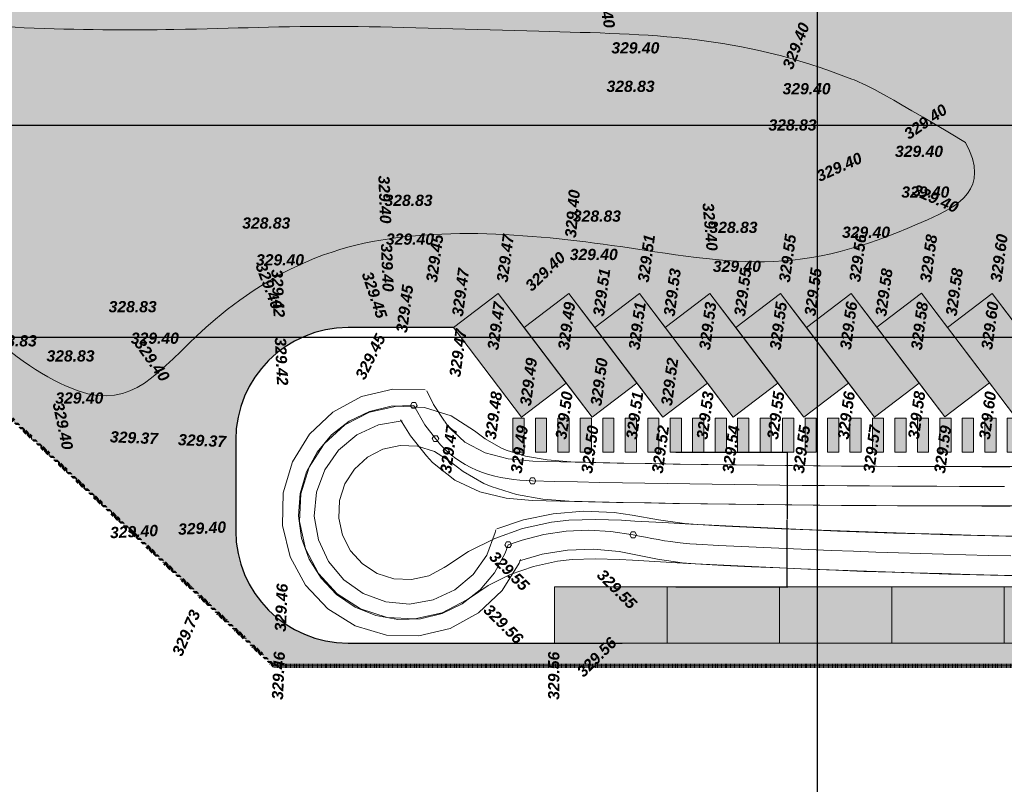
# Model space of a CAD drawing. Header units: centimetres. Extents: x -11246 to 29725, y -11714 to 13666.
# Tile 23 of 79: x 8551 to 8989, y 2223 to 2563. Entities that reach past the tile are written whole.
import ezdxf
from ezdxf.enums import TextEntityAlignment as Align

# ---------------------------------------------------------------- set-up
doc = ezdxf.new("R2010")
doc.units = ezdxf.units.CM
doc.linetypes.add('Centre 2', pattern=[0.03175, 0.00635, -0.004763, 0.015875, -0.004763])
for name, color, linetype, lineweight in [('0- Cloture', 7, 'Continuous', 5), ('0- Emprise', 7, 'Continuous', 5), ('_BG2i Parking_Marquage au sol', 7, 'Continuous', 5), ('COV_EPURES', 7, 'Continuous', 5), ('Surface Projet - Textes - Altitudes', 175, 'Continuous', 0)]:
    doc.layers.add(name, color=color, linetype=linetype, lineweight=lineweight)
doc.layers.add('0- Coupes', color=7, linetype='Continuous')
doc.layers.add('0- nouvelle giration', color=7, linetype='Continuous')
for name, color, linetype, lineweight, true_color in [('0- Parking', 9, 'Continuous', 5, 0x808080), ('VERDI_CLOTURE LIMITE DE PROPRIETE', 1, 'Continuous', 5, 0xff0000), ('VERDI_Place permeable', 7, 'Continuous', 5, 0x7fffbf)]:
    doc.layers.add(name, color=color, linetype=linetype, lineweight=lineweight, true_color=true_color)
doc.styles.add('Altitude Surfaces projet', font='arialbi.ttf', dxfattribs={"height": 0.5})
doc.styles.get("Standard").update_dxf_attribs({"font": 'arial.ttf'})
doc.dimstyles.get("Standard").update_dxf_attribs({"dimtxt": 0.18, "dimasz": 0.18, "dimexe": 0.18, "dimexo": 0.0625, "dimgap": 0.09, "dimtad": 0, "dimtih": 1, "dimtoh": 1, "dimdec": 4, "dimzin": 0, "dimdsep": 46, "dimtxsty": 'Standard', "dimcen": 0.09, "dimadec": 0, "dimazin": 0, "dimtfac": 1, "dimtdec": 4, "dimtofl": 0, "dimtmove": 0, "dimatfit": 3, "dimfxl": 1, "dimtolj": 1, "dimtzin": 0, "dimarcsym": 0})

# ---------------------------------------------------------------- blocks, each defined once
blk = doc.blocks.new('APS_VERDI_PLAN MASSE_V2_REVIT_dwg__U59-14888935-RDC Bâtiment 500')
at = {"layer": '_BG2i Parking_Marquage au sol'}
blk.add_hatch(color=256, dxfattribs=at).paths.add_polyline_path([(-0.75, -0.25), (0.75, -0.25), (0.75, 0.25), (-0.75, 0.25)])
at = {"layer": '_BG2i Parking_Marquage au sol', "flags": 128}
blk.add_lwpolyline([(-0.75, -0.25), (0.75, -0.25), (0.75, 0.25), (-0.75, 0.25)], close=True, dxfattribs=at)
blk = doc.blocks.new('APS_VERDI_PLAN MASSE_V2_REVIT_dwg__U60-14888936-RDC Bâtiment 500')
at = {"rotation": 359.9999999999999}
for p in [(0, 32), (0, 31), (0, 30), (0, 29), (0, 28), (0, 27), (0, 26), (0, 25), (0, 24), (0, 23), (0, 22), (0, 21), (0, 20), (0, 19), (0, 18), (0, 17), (0, 16), (0, 15), (0, 14), (0, 13), (0, 12), (0, 11), (0, 10), (0, 9), (0, 8), (0, 7), (0, 6), (0, 5), (0, 4), (0, 3), (0, 2), (0, 1), (0, 0)]:
    blk.add_blockref('APS_VERDI_PLAN MASSE_V2_REVIT_dwg__U59-14888935-RDC Bâtiment 500', p, dxfattribs=at)
blk = doc.blocks.new('*D456')
at = {"layer": '0- nouvelle giration', "color": 0, "lineweight": -2, "transparency": 16777216}
for p, q in [((8843.02, 2371), (8892.76, 2371)), ((8892.58, 2370.82), (8892.58, 2341.18)), ((8892.58, 2311.18), (8892.58, 2340.82)), ((8843.02, 2311), (8892.76, 2311))]:
    blk.add_line(p, q, dxfattribs=at)
at = {"layer": '0- nouvelle giration', "color": 0, "transparency": 16777216}
for points in [[(8892.55, 2370.82), (8892.61, 2370.82), (8892.58, 2371)], [(8892.55, 2311.18), (8892.61, 2311.18), (8892.58, 2311)]]:
    blk.add_solid(points, dxfattribs=at)
at = {"layer": 'Defpoints', "color": 0, "transparency": 16777216}
for p in [(8842.95, 2371), (8842.95, 2311), (8892.58, 2311)]:
    blk.add_point(p, dxfattribs=at)
at = {"layer": '0- nouvelle giration', "color": 0, "transparency": 16777216, "insert": (8892.58, 2341), "char_height": 0.18, "attachment_point": 5}
blk.add_mtext('\\A1;60.0000', dxfattribs=at)
blk = doc.blocks.new('A$Cd462aaf2')
at = {"layer": 'Surface Projet - Textes - Altitudes', "color": 94, "style": 'Altitude Surfaces projet'}
for s, rotation, p in [('329.40', 280.9916, (-96.533, -14.838, -329.963)), ('329.40', 68.7378, (-88.23, -18.731, -329.963)), ('329.40', 34.869, (-82.954, -21.718, -329.963)), ('329.40', 336.4596, (-82.609, -24.101, -329.963)), ('329.45', 82.2062, (-104.064, -28.245, -329.963)), ('329.47', 82.2348, (-100.924, -28.245, -329.963)), ('329.51', 82.2348, (-94.645, -28.243, -329.963)), ('329.55', 82.2348, (-88.365, -28.242, -329.963)), ('329.56', 82.2348, (-85.235, -28.23, -329.963)), ('329.58', 82.3071, (-82.084, -28.245, -329.963)), ('329.60', 82.2528, (-78.949, -28.23, -329.963)), ('329.40', 272.1443, (-106.065, -26.532, -329.963)), ('329.40', 43.6294, (-99.77, -28.504, -329.963)), ('329.40', 290.5454, (-111.668, -27.419, -329.963)), ('329.42', 272.8696, (-110.94, -27.671, -329.963)), ('329.45', 288.5888, (-106.936, -27.801, -329.963)), ('329.47', 82.2348, (-102.914, -29.758, -329.963)), ('329.51', 82.2348, (-96.636, -29.755, -329.963)), ('329.53', 82.2348, (-93.494, -29.757, -329.963)), ('329.55', 82.2348, (-90.356, -29.755, -329.963)), ('329.55', 82.2348, (-87.225, -29.742, -329.963)), ('329.58', 82.2348, (-84.074, -29.758, -329.963)), ('329.58', 82.3071, (-80.94, -29.742, -329.963)), ('329.40', 305.195, (-117.108, -30.834, -329.963)), ('329.40', 281.8632, (-120.68, -33.597, -329.963)), ('329.37', 357.5871, (-118.368, -35.118, -329.963)), ('329.40', 2.8696, (-118.367, -39.391, -329.963)), ('329.73', 66.8656, (-115.397, -44.826, -329.963)), ('329.46', 87.5871, (-110.92, -46.819, -329.963)), ('329.56', 90, (-98.621, -46.822, -329.963))]:
    blk.add_text(s, height=0.5, rotation=rotation, dxfattribs=at).set_placement(p, align=Align.MIDDLE_LEFT)
at = {"layer": 'Surface Projet - Textes - Altitudes', "color": 160, "style": 'Altitude Surfaces projet'}
for s, p in [('329.40', (-96.057, -17.575, -329.963)), ('328.83', (-96.27, -19.284, -329.963)), ('329.40', (-88.438, -19.393, -329.963)), ('328.83', (-89.065, -21.004, -329.963)), ('329.40', (-83.435, -22.178, -329.963)), ('329.40', (-83.153, -23.989, -329.963)), ('328.83', (-106.151, -24.358, -329.963)), ('328.83', (-112.483, -25.368, -329.963)), ('328.83', (-97.768, -25.058, -329.963)), ('328.83', (-91.691, -25.56, -329.963)), ('329.40', (-85.792, -25.775, -329.963)), ('329.40', (-106.087, -26.082, -329.963)), ('329.40', (-111.87, -27.004, -329.963)), ('329.40', (-97.91, -26.764, -329.963)), ('329.40', (-91.538, -27.291, -329.963)), ('328.83', (-118.428, -29.087, -329.963)), ('328.83', (-123.763, -30.605, -329.963)), ('329.40', (-117.439, -30.489, -329.963)), ('328.83', (-121.193, -31.276, -329.963)), ('329.40', (-120.8, -33.148, -329.963))]:
    blk.add_text(s, height=0.5, dxfattribs=at).set_placement(p, align=Align.TOP_LEFT)
for rotation, p in [(24.4308, (-86.892, -23.564, -329.963)), (272.1443, (-106.178, -23.501, -329.963)), (85.2523, (-97.879, -26.266, -329.963)), (275.028, (-91.754, -24.719, -329.963))]:
    blk.add_text('329.40', height=0.5, rotation=rotation, dxfattribs=at).set_placement(p, align=Align.MIDDLE_LEFT)
at = {"layer": 'Surface Projet - Textes - Altitudes', "color": 250, "style": 'Altitude Surfaces projet'}
for s, rotation, p in [('329.45', 82.2062, (-105.402, -30.489, -329.963)), ('329.47', 82.2348, (-101.334, -31.25, -329.963)), ('329.49', 82.2348, (-98.194, -31.25, -329.963)), ('329.51', 82.2348, (-95.055, -31.248, -329.963)), ('329.53', 82.2348, (-91.914, -31.25, -329.963)), ('329.55', 82.2348, (-88.775, -31.248, -329.963)), ('329.56', 82.2348, (-85.645, -31.235, -329.963)), ('329.58', 82.3071, (-82.49, -31.251, -329.963)), ('329.60', 82.2348, (-79.359, -31.235, -329.963)), ('329.47', 82.2243, (-103.029, -32.452, -329.963)), ('329.49', 82.2167, (-99.889, -33.738, -329.963)), ('329.50', 82.2348, (-96.749, -33.738, -329.963)), ('329.52', 82.2348, (-93.61, -33.736, -329.963)), ('329.55', 315, (-96.563, -41.142, -329.963)), ('329.56', 45, (-97.468, -45.674, -329.963))]:
    blk.add_text(s, height=0.5, rotation=rotation, dxfattribs=at).set_placement(p, align=Align.MIDDLE_LEFT)
at = {"layer": 'Surface Projet - Textes - Altitudes', "color": 251, "style": 'Altitude Surfaces projet'}
for s, rotation, p in [('329.45', 63.6174, (-107.257, -32.518, -329.963)), ('329.42', 272.8696, (-110.788, -30.7, -329.963)), ('329.48', 82.2062, (-101.448, -35.231, -329.963)), ('329.50', 82.2348, (-98.308, -35.231, -329.963)), ('329.51', 82.2348, (-95.168, -35.231, -329.963)), ('329.53', 82.2348, (-92.03, -35.229, -329.963)), ('329.55', 82.2425, (-88.888, -35.231, -329.963)), ('329.56', 82.2532, (-85.749, -35.229, -329.963)), ('329.58', 82.2348, (-82.619, -35.217, -329.963)), ('329.60', 82.2783, (-79.464, -35.232, -329.963)), ('329.37', 357.5871, (-115.338, -35.246, -329.963)), ('329.47', 82.2243, (-103.439, -36.744, -329.963)), ('329.49', 82.2167, (-100.299, -36.744, -329.963)), ('329.50', 82.2348, (-97.159, -36.744, -329.963)), ('329.52', 82.2348, (-94.02, -36.742, -329.963)), ('329.54', 82.2243, (-90.879, -36.743, -329.963)), ('329.55', 82.253, (-87.738, -36.741, -329.963)), ('329.57', 82.2532, (-84.608, -36.729, -329.963)), ('329.59', 82.2243, (-81.459, -36.744, -329.963)), ('329.40', 2.8696, (-115.338, -39.239, -329.963)), ('329.55', 315, (-101.354, -40.334, -329.963)), ('329.46', 87.5871, (-110.792, -43.789, -329.963)), ('329.56', 315, (-101.613, -42.696, -329.963))]:
    blk.add_text(s, height=0.5, rotation=rotation, dxfattribs=at).set_placement(p, align=Align.MIDDLE_LEFT)

msp = doc.modelspace()

# ---------------------------------------------------------------- hatches: boundary and pattern name
at = {"layer": '0- nouvelle giration', "true_color": 0xafd9aa}
h = msp.add_hatch(dxfattribs=at)
h.set_pattern_fill('ANSI37', color=9, scale=0.1)
h.set_pattern_definition([(45, (7774.85803, 2729.026), (-0.224506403, 0.224506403), []), (135, (7774.85803, 2729.026), (-0.224506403, -0.224506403), [])])
edge = h.paths.add_edge_path(flags=17)
edge.add_line((9243.54198, 2448.57506), (9243.40936, 2448.57506))
edge.add_line((9243.40936, 2448.57506), (9243.40936, 2452.2833))
edge.add_line((9243.40936, 2452.2833), (9213.88491, 2450.3196))
edge.add_line((9213.88491, 2450.3196), (9188.19938, 2448.57785))
edge.add_line((9188.19938, 2448.57785), (9189.17129, 2392.50755))
edge.add_line((9189.17129, 2392.50755), (9220.30806, 2392.50755))
edge.add_arc((9166.29993, 2447.73581), 77.24662, 314.360055, 360.6225103)
h.paths.add_polyline_path([(9193.58079, 2588.36128), (9151.37886, 2588.36128), (9151.37886, 2560.2884), (9193.58079, 2560.2884)], flags=17)
h.paths.add_polyline_path([(9211.56537, 2588.3353), (9298.47012, 2588.36142), (9298.47012, 2452.2884), (9279.95936, 2452.2884), (9279.95936, 2560.2884), (9211.56537, 2560.2884)], flags=17)
edge = h.paths.add_edge_path(flags=16)
edge.add_spline(control_points=[(8483.63265, 2491.6729), (8473.23546, 2509.79001), (8456.33208, 2536.75915), (8501.19299, 2563.08115), (8555.30671, 2558.80292), (8633.99958, 2558.51278), (8681.88639, 2561.54357), (8812.04957, 2556.79972), (8874.00138, 2556.75905), (8932.40475, 2532.3933), (8971.81768, 2508.73597), (8983.22669, 2487.83026), (8942.80299, 2467.39343), (8888.85969, 2450.1063), (8803.02282, 2466.39778), (8701.19564, 2474.157), (8620.77239, 2421.26211), (8598.90441, 2381.18833), (8525.9665, 2426.86303), (8500.19393, 2466.88495), (8483.63265, 2491.6729)], knot_values=[0, 0, 0, 0, 5.205560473, 7.910229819, 14.488220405, 21.740027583, 32.113314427, 40.526554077, 55.688985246, 57.317719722, 57.317719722, 57.317719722, 61.137916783, 67.881664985, 74.416986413, 84.722557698, 90.464298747, 100.393023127, 105.711588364, 114.635439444, 114.635439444, 114.635439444, 114.635439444], degree=3, periodic=0)
edge = h.paths.add_edge_path()
edge.add_line((9095.44936, 2560.2884), (9095.44936, 2588.36128))
edge.add_line((9095.44936, 2588.36128), (8363.63307, 2588.36128))
edge.add_line((8363.63307, 2588.36128), (8347.47536, 2588.36147))
edge.add_line((8347.47536, 2588.36147), (8347.47536, 2708.35904))
edge.add_line((8347.47536, 2708.35904), (9687.30169, 2708.35904))
edge.add_line((9687.30169, 2708.35904), (9687.30169, 2588.36147))
edge.add_line((9687.30169, 2588.36147), (9672.30169, 2588.36147))
edge.add_line((9672.30169, 2588.36147), (9658.58917, 2570.44484))
edge.add_line((9658.58917, 2570.44484), (9644.32377, 2552.98621))
edge.add_line((9644.32377, 2552.98621), (9655.60365, 2518.86519))
edge.add_line((9655.60365, 2518.86519), (9643.34668, 2506.62259))
edge.add_line((9643.34668, 2506.62259), (9643.49249, 2506.47575))
edge.add_line((9643.49249, 2506.47575), (9634.97242, 2498.0254))
edge.add_line((9634.97242, 2498.0254), (9630.38849, 2493.67959))
edge.add_line((9630.38849, 2493.67959), (9513.69088, 2377.11876))
edge.add_line((9513.69088, 2377.11876), (9478.72437, 2387.94953))
edge.add_line((9478.72437, 2387.94953), (9431.82234, 2350.27208))
edge.add_line((9431.82234, 2350.27208), (9458.61503, 2308.05654))
edge.add_line((9458.61503, 2308.05654), (9374.18395, 2254.47116))
edge.add_line((9374.18395, 2254.47116), (9347.39126, 2296.68669))
edge.add_arc((9428.4727, 2284.53475), 81.98701, 171.4763356, 199.4457141)
edge.add_line((9351.16245, 2257.24017), (9367.34464, 2226.77096))
edge.add_line((9367.34464, 2226.77096), (9368.11515, 2224.69579))
edge.add_line((9368.11515, 2224.69579), (9365.54978, 2216.76202))
edge.add_line((9365.54978, 2216.76202), (9377.5866, 2224.95335))
edge.add_line((9377.5866, 2224.95335), (9416.24641, 2253.29068))
edge.add_line((9416.24641, 2253.29068), (9472.80555, 2295.48829))
edge.add_line((9472.80555, 2295.48829), (9652.54838, 2490.2125))
edge.add_line((9652.54838, 2490.2125), (9772.29725, 2724.02599))
edge.add_line((9772.29725, 2724.02599), (9769.85803, 2724.02599))
edge.add_line((9769.85803, 2724.02599), (9769.85803, 2729.33575))
edge.add_line((9769.85803, 2729.33575), (8917.5, 2782.14161))
edge.add_line((8917.5, 2782.14161), (8846.58169, 2778.61069))
edge.add_line((8846.58169, 2778.61069), (8847.14345, 2777.72842))
edge.add_line((8847.14345, 2777.72842), (8826.38878, 2763.8532))
edge.add_line((8826.38878, 2763.8532), (8816.32012, 2774.42753))
edge.add_line((8816.32012, 2774.42753), (8817.76825, 2775.80644))
edge.add_line((8817.76825, 2775.80644), (8826.057, 2767.07514))
edge.add_line((8826.057, 2767.07514), (8826.67645, 2766.45085))
edge.add_line((8826.67645, 2766.45085), (8844.40644, 2778.30396))
edge.add_line((8844.40644, 2778.30396), (8844.28397, 2778.49629))
edge.add_line((8844.28397, 2778.49629), (8555.30881, 2764.10863))
edge.add_line((8555.30881, 2764.10863), (8297.07026, 2716.71972))
edge.add_line((8297.07026, 2716.71972), (8324.77286, 2641.2666))
edge.add_line((8324.77286, 2641.2666), (8337.47536, 2606.41193))
edge.add_line((8337.47536, 2606.41193), (8350.4065, 2571.35489))
edge.add_line((8350.4065, 2571.35489), (8664.08488, 2275.90748))
edge.add_line((8664.08488, 2275.90748), (9049.04773, 2275.99777))
edge.add_line((9049.04773, 2275.99777), (9270.19189, 2151.86878))
edge.add_line((9270.19189, 2151.86878), (9236.40839, 2180.53897))
edge.add_line((9236.40839, 2180.53897), (9193.74813, 2216.7424))
edge.add_line((9193.74813, 2216.7424), (9118.3404, 2282.04746))
edge.add_line((9118.3404, 2282.04746), (9095.69374, 2300.97689))
edge.add_arc((9063.44192, 2254.08914), 56.90906, 55.4777967, 90.2213606)
edge.add_line((9063.22205, 2310.99777), (9039.04773, 2285.99777))
edge.add_line((9039.04773, 2285.99777), (8989.04773, 2285.99777))
edge.add_line((8989.04773, 2285.99777), (8939.04773, 2285.99777))
edge.add_line((8939.04773, 2285.99777), (8889.04773, 2285.99777))
edge.add_line((8889.04773, 2285.99777), (8839.04773, 2285.99777))
edge.add_line((8839.04773, 2285.99777), (8789.04773, 2285.99777))
edge.add_line((8789.04773, 2285.99777), (8697.13197, 2285.99777))
edge.add_arc((8697.13197, 2335.99777), 50, 180, 270, ccw=False)
edge.add_line((8647.13197, 2335.99777), (8647.13197, 2376.37031))
edge.add_arc((8697.13197, 2376.37031), 50, 90, 180, ccw=False)
edge.add_line((8697.13197, 2426.37031), (8744.0519, 2426.37031))
edge.add_line((8744.0519, 2426.37031), (8763.95596, 2441.49739))
edge.add_line((8763.95596, 2441.49739), (8763.97109, 2441.47748))
edge.add_line((8763.97109, 2441.47748), (8775.46957, 2426.34791))
edge.add_line((8775.46957, 2426.34791), (8795.37362, 2441.47499))
edge.add_line((8795.37362, 2441.47499), (8806.86862, 2426.35))
edge.add_line((8806.86862, 2426.35), (8826.77267, 2441.47708))
edge.add_line((8826.77267, 2441.47708), (8838.25519, 2426.36851))
edge.add_line((8838.25519, 2426.36851), (8858.15924, 2441.49559))
edge.add_line((8858.15924, 2441.49559), (8869.66683, 2426.35403))
edge.add_line((8869.66683, 2426.35403), (8889.57088, 2441.48111))
edge.add_line((8889.57088, 2441.48111), (8901.05294, 2426.37314))
edge.add_line((8901.05294, 2426.37314), (8920.95699, 2441.50023))
edge.add_line((8920.95699, 2441.50023), (8932.35734, 2426.49977))
edge.add_line((8932.35734, 2426.49977), (8952.26139, 2441.62685))
edge.add_line((8952.26139, 2441.62685), (8963.87508, 2426.34568))
edge.add_line((8963.87508, 2426.34568), (8983.77913, 2441.47277))
edge.add_line((8983.77913, 2441.47277), (8995.21833, 2426.49977))
edge.add_line((8995.21833, 2426.49977), (9015.12239, 2441.62685))
edge.add_line((9015.12239, 2441.62685), (9026.73438, 2426.34791))
edge.add_line((9026.73438, 2426.34791), (9053.01733, 2446.32295))
edge.add_line((9053.01733, 2446.32295), (9083.27704, 2406.50755))
edge.add_line((9083.27704, 2406.50755), (9093.91704, 2392.50755))
edge.add_line((9093.91704, 2392.50755), (9145.20732, 2392.50755))
edge.add_line((9145.20732, 2392.50755), (9145.20732, 2445.66252))
edge.add_line((9145.20732, 2445.66252), (9095.44936, 2442.2884))
edge.add_line((9095.44936, 2442.2884), (9095.44936, 2560.2884))
at = {"layer": '0- nouvelle giration', "true_color": 0xadddf7}
h = msp.add_hatch(color=141, dxfattribs=at)
h.dxf.hatch_style = 1
edge = h.paths.add_edge_path()
edge.add_spline(control_points=[(8483.63265, 2491.6729), (8473.23546, 2509.79001), (8456.33208, 2536.75915), (8501.19299, 2563.08115), (8555.30671, 2558.80292), (8633.99958, 2558.51278), (8681.88639, 2561.54357), (8812.04957, 2556.79972), (8874.00138, 2556.75905), (8932.40475, 2532.3933), (8971.81768, 2508.73597), (8983.22669, 2487.83026), (8942.80299, 2467.39343), (8888.85969, 2450.1063), (8803.02282, 2466.39778), (8701.19564, 2474.157), (8620.77239, 2421.26211), (8598.90441, 2381.18833), (8525.9665, 2426.86303), (8500.19393, 2466.88495), (8483.63265, 2491.6729)], knot_values=[0, 0, 0, 0, 5.205560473, 7.910229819, 14.488220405, 21.740027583, 32.113314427, 40.526554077, 55.688985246, 57.317719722, 57.317719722, 57.317719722, 61.137916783, 67.881664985, 74.416986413, 84.722557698, 90.464298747, 100.393023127, 105.711588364, 114.635439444, 114.635439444, 114.635439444, 114.635439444], degree=3, periodic=0)
at = {"layer": 'VERDI_Place permeable', "true_color": 0x808080}
h = msp.add_hatch(color=8, dxfattribs=at)
h.dxf.hatch_style = 1
h.paths.add_polyline_path([(8889.04773, 2285.99777), (9038.39962, 2285.99777), (9063.22205, 2310.99777), (8789.04773, 2310.99777), (8789.04773, 2285.99777), (8852.28024, 2285.99777)])
h.paths.add_polyline_path([(9347.39126, 2296.68669), (9368.49903, 2310.08304), (9395.29172, 2267.8675), (9374.18395, 2254.47116)])
h.paths.add_polyline_path([(9368.49903, 2310.08304), (9389.6068, 2323.47938), (9416.39949, 2281.26385), (9395.29172, 2267.8675)])
h.paths.add_polyline_path([(9410.71457, 2336.87573), (9431.82234, 2350.27208), (9458.61503, 2308.05654), (9437.50726, 2294.66019)])
h.paths.add_polyline_path([(9389.6068, 2323.47938), (9410.71457, 2336.87573), (9437.50726, 2294.66019), (9416.39949, 2281.26385)])
h.paths.add_polyline_path([(8763.97109, 2441.47748), (8744.06704, 2426.3504), (8774.3212, 2386.54229), (8794.22526, 2401.66937)])
h.paths.add_polyline_path([(8795.37362, 2441.47499), (8775.46957, 2426.34791), (8805.72373, 2386.5398), (8825.62779, 2401.66688)])
h.paths.add_polyline_path([(8826.77267, 2441.47708), (8806.86862, 2426.35), (8837.12278, 2386.54189), (8857.02683, 2401.66897)])
h.paths.add_polyline_path([(8858.15924, 2441.49559), (8838.25519, 2426.36851), (8868.50935, 2386.5604), (8888.41341, 2401.68748)])
h.paths.add_polyline_path([(8889.57088, 2441.48111), (8869.66683, 2426.35403), (8899.92099, 2386.54592), (8919.82505, 2401.673)])
h.paths.add_polyline_path([(8920.95699, 2441.50023), (8901.05294, 2426.37314), (8931.3071, 2386.56503), (8951.21115, 2401.69212)])
h.paths.add_polyline_path([(8952.26139, 2441.62685), (8932.35734, 2426.49977), (8962.6115, 2386.69166), (8982.51555, 2401.81874)])
h.paths.add_polyline_path([(8983.77913, 2441.47277), (8963.87508, 2426.34568), (8994.12924, 2386.53758), (9014.0333, 2401.66466)])
h.paths.add_polyline_path([(9015.12239, 2441.62685), (8995.21833, 2426.49977), (9025.47249, 2386.69166), (9045.37655, 2401.81874)])

# ---------------------------------------------------------------- linework, layer by layer
at = {"lineweight": 5, "flags": 128}
for points in [[(8789.04773, 2310.99777), (8789.04773, 2285.99777), (8839.04773, 2285.99777), (8839.04773, 2310.99777)], [(8889.04773, 2310.99777), (8889.04773, 2285.99777), (8839.04773, 2285.99777), (8839.04773, 2310.99777)], [(8939.04773, 2310.99777), (8939.04773, 2285.99777), (8889.04773, 2285.99777), (8889.04773, 2310.99777)], [(8989.04773, 2310.99777), (8989.04773, 2285.99777), (8939.04773, 2285.99777), (8939.04773, 2310.99777)], [(9063.22205, 2310.99777), (9039.04773, 2285.99777), (8989.04773, 2285.99777), (8989.04773, 2310.99777)]]:
    msp.add_lwpolyline(points, close=True, dxfattribs=at)
at = {"layer": '0- Cloture'}
msp.add_line((8907.44557, 2310.99777), (9063.22205, 2310.99777), dxfattribs=at)
at = {"layer": '0- Cloture', "flags": 128}
msp.add_lwpolyline([(8774.33823, 2386.5398), (8794.24039, 2401.66937), (8805.76507, 2386.55971), (8825.64292, 2401.66688), (8837.15809, 2386.55722), (8857.04197, 2401.66897), (8868.52449, 2386.5604), (8888.42854, 2401.68748), (8899.94445, 2386.55225), (8919.84018, 2401.673), (8931.32224, 2386.56503), (8951.22629, 2401.69212), (8962.62664, 2386.69166), (8982.53069, 2401.81874), (8994.1389, 2386.54478)], dxfattribs=at)
at = {"layer": '0- Cloture'}
msp.add_open_spline([(8483.63265, 2491.6729), (8473.23546, 2509.79001), (8456.33208, 2536.75915), (8501.19299, 2563.08115), (8555.30671, 2558.80292), (8633.99958, 2558.51278), (8681.88639, 2561.54357), (8812.04957, 2556.79972), (8874.00138, 2556.75905), (8932.40475, 2532.3933), (8971.81768, 2508.73597), (8983.22669, 2487.83026), (8942.80299, 2467.39343), (8888.85969, 2450.1063), (8803.02282, 2466.39778), (8701.19564, 2474.157), (8620.77239, 2421.26211), (8598.90441, 2381.18833), (8525.9665, 2426.86303), (8500.19393, 2466.88495), (8483.63265, 2491.6729)], degree=3, knots=[0, 0, 0, 0, 5.205560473, 7.910229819, 14.488220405, 21.740027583, 32.113314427, 40.526554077, 55.688985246, 57.317719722, 57.317719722, 57.317719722, 61.137916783, 67.881664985, 74.416986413, 84.722557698, 90.464298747, 100.393023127, 105.711588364, 114.635439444, 114.635439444, 114.635439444, 114.635439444], dxfattribs=at)
at = {"layer": '0- Coupes'}
for p, q in [((8905.84037, 2848.64561), (8905.84037, 2195.39224)), ((8211.21391, 2516.43739), (9897.62015, 2516.43739)), ((8212.3194, 2422.11949), (9898.72565, 2422.11949))]:
    msp.add_line(p, q, dxfattribs=at)
at = {"layer": '0- Emprise', "flags": 128}
for points in [[(9145.20732, 2445.66252), (9145.20732, 2392.50755), (9093.9019, 2392.50755), (9053.00774, 2446.31566), (9026.73438, 2426.34791), (9015.12239, 2441.62685), (8995.21833, 2426.49977), (8983.77913, 2441.47277), (8963.87508, 2426.34568), (8952.26139, 2441.62685), (8932.35734, 2426.49977), (8920.95699, 2441.50023), (8901.05294, 2426.37314), (8889.57088, 2441.48111), (8869.66683, 2426.35403), (8858.15924, 2441.49559), (8838.25519, 2426.36851), (8826.77267, 2441.47708), (8806.86862, 2426.35), (8795.37362, 2441.47499), (8775.46957, 2426.34791), (8763.95596, 2441.49739), (8744.0519, 2426.37031)], [(9063.22205, 2310.99777), (9039.04773, 2285.99777), (8789.04773, 2285.99777), (8789.04773, 2310.99777), (8907.44557, 2310.99777)]]:
    msp.add_lwpolyline(points, dxfattribs=at)
at = {"layer": '0- nouvelle giration', "flags": 128}
msp.add_lwpolyline([(8744.0519, 2426.37031), (8697.13197, 2426.37031, 0.414213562), (8647.13197, 2376.37031), (8647.13197, 2335.99777, 0.414213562), (8697.13197, 2285.99777), (8819.04773, 2285.99777)], format="xyb", dxfattribs=at)
at = {"layer": '0- Parking', "color": 18, "true_color": 0x000000, "flags": 128}
for points in [[(8763.97109, 2441.47748), (8744.06704, 2426.3504), (8774.3212, 2386.54229), (8794.22526, 2401.66937)], [(8795.37362, 2441.47499), (8775.46957, 2426.34791), (8805.72373, 2386.5398), (8825.62779, 2401.66688)], [(8826.77267, 2441.47708), (8806.86862, 2426.35), (8837.12278, 2386.54189), (8857.02683, 2401.66897)], [(8858.15924, 2441.49559), (8838.25519, 2426.36851), (8868.50935, 2386.5604), (8888.41341, 2401.68748)], [(8889.57088, 2441.48111), (8869.66683, 2426.35403), (8899.92099, 2386.54592), (8919.82505, 2401.673)], [(8920.95699, 2441.50023), (8901.05294, 2426.37314), (8931.3071, 2386.56503), (8951.21115, 2401.69212)], [(8952.26139, 2441.62685), (8932.35734, 2426.49977), (8962.6115, 2386.69166), (8982.51555, 2401.81874)], [(8983.77913, 2441.47277), (8963.87508, 2426.34568), (8994.12924, 2386.53758), (9014.0333, 2401.66466)], [(8889.04773, 2310.99777), (8889.04773, 2285.99777), (8839.04773, 2285.99777), (8839.04773, 2310.99777)], [(8939.04773, 2310.99777), (8939.04773, 2285.99777), (8889.04773, 2285.99777), (8889.04773, 2310.99777)], [(8989.04773, 2310.99777), (8989.04773, 2285.99777), (8939.04773, 2285.99777), (8939.04773, 2310.99777)]]:
    msp.add_lwpolyline(points, close=True, dxfattribs=at)
at = {"layer": 'COV_EPURES', "color": 7}
for points in [[(8731.47884, 2398.64782, 0), (8717.0765, 2399.03121, 0), (8703.0656, 2395.6743, 0), (8690.40076, 2388.80581, 0), (8679.9449, 2378.89374, 0), (8672.41043, 2366.61343, 0), (8668.31071, 2352.8016, 0), (8667.92507, 2338.39932, 0), (8671.2798, 2324.3879, 0), (8678.1463, 2311.72198, 0), (8688.05675, 2301.26458, 0), (8700.33588, 2293.72819, 0), (8714.14707, 2289.62631, 0), (8728.54929, 2289.23843, 0), (8742.56124, 2292.59097, 0), (8755.22822, 2299.4555, 0), (8765.68717, 2309.36431, 0), (8773.22548, 2321.64227, 0), (8773.88409, 2323.18033, 0)], [(8740.08669, 2384.67518, 0), (8735.09949, 2392.21969, 0), (8732.18034, 2398.17288, 0)], [(8753.37877, 2380.41108, 0), (8742.94992, 2387.08331, 0), (8731.14962, 2390.82932, 0), (8718.78188, 2391.39386, 0), (8706.68937, 2388.73848, 0), (8695.69603, 2383.04409, 0), (8686.55087, 2374.69868, 0), (8679.87701, 2364.27087, 0), (8676.12916, 2352.47116, 0), (8675.56269, 2340.1035, 0), (8678.21618, 2328.01059, 0), (8683.90886, 2317.01635, 0), (8692.25283, 2307.8699, 0), (8702.6796, 2301.1944, 0), (8714.47873, 2297.44471, 0), (8726.8463, 2296.87631, 0), (8738.93963, 2299.52792, 0), (8749.93475, 2305.21888, 0), (8751.10185, 2306.05855, 0)], [(8721.17482, 2384.86839, 0), (8710.68955, 2383.05459, 0), (8701.03088, 2378.58906, 0), (8692.85692, 2371.77605, 0), (8686.72458, 2363.07978, 0), (8683.0517, 2353.09275, 0), (8682.08853, 2342.49543, 0), (8683.90069, 2332.00988, 0), (8688.36472, 2322.35051, 0), (8695.17645, 2314.17548, 0), (8703.87177, 2308.04179, 0), (8713.85822, 2304.36735, 0), (8724.45539, 2303.40253, 0), (8734.94123, 2305.21305, 0), (8744.60129, 2309.67557, 0), (8752.77738, 2316.48602, 0), (8758.91243, 2325.18039, 0), (8762.58843, 2335.16627, 0), (8762.84202, 2336.37572, 0)], [(8732.01584, 2369.2962, 0), (8724.84961, 2378.19858, 0), (8720.47332, 2385.34334, 0)], [(8779.38472, 2366.92775, 0), (8768.4165, 2367.91225, 0), (8758.1585, 2370.6237, 0), (8749.07782, 2375.35957, 0), (8741.85155, 2382.16065, 0), (8740.12732, 2384.62409, 0)], [(8765.09643, 2372.86978, 0), (8758.09557, 2376.85626, 0), (8753.37877, 2380.41108, 0)], [(8742.10431, 2367.02688, 0), (8735.5233, 2371.23732, 0), (8728.07685, 2373.6012, 0), (8720.27233, 2373.95745, 0), (8712.64149, 2372.2818, 0), (8705.70426, 2368.68841, 0), (8699.93331, 2363.42214, 0), (8695.72184, 2356.84178, 0), (8693.3568, 2349.3957, 0), (8692.99933, 2341.59123, 0), (8694.67379, 2333.96013, 0), (8698.26609, 2327.02234, 0), (8703.53147, 2321.25057, 0), (8710.11116, 2317.03807, 0), (8717.55688, 2314.67187, 0), (8725.36129, 2314.31319, 0), (8732.99265, 2315.98646, 0), (8739.931, 2319.57767, 0), (8740.66749, 2320.10754, 0)], [(8807.3762, 2366.35688, 0), (8796.29028, 2366.68575, 0), (8785.78582, 2367.48106, 0), (8776.07995, 2369.12395, 0), (8767.46819, 2371.82313, 0), (8765.09643, 2372.86978, 0)], [(8779.0225, 2349.43151, 0), (8767.44578, 2350.44971, 0), (8755.78513, 2353.32655, 0), (8744.57252, 2358.54317, 0), (8734.6203, 2366.39969, 0), (8731.9752, 2369.34728, 0)], [(8757.58467, 2357.06397, 0), (8748.33575, 2362.33056, 0), (8742.10431, 2367.02688, 0)], [(8991.65486, 2364.48003, 0), (8979.16725, 2364.48256, 0), (8966.67965, 2364.50277, 0), (8954.1921, 2364.54067, 0), (8941.70462, 2364.59625, 0), (8929.21722, 2364.66951, 0), (8916.72995, 2364.76045, 0), (8904.24281, 2364.86908, 0), (8891.75584, 2364.99538, 0), (8879.26906, 2365.13937, 0), (8866.7825, 2365.30104, 0), (8854.29618, 2365.48039, 0), (8841.81012, 2365.67742, 0), (8829.32436, 2365.89213, 0), (8816.83891, 2366.12452, 0), (8804.35381, 2366.37458, 0), (8791.86907, 2366.64233, 0), (8779.38472, 2366.92775, 0)], [(8994.67695, 2364.52652, 0), (8982.1894, 2364.52477, 0), (8969.70187, 2364.54071, 0), (8957.21437, 2364.57432, 0), (8944.72692, 2364.62562, 0), (8932.23957, 2364.6946, 0), (8919.75232, 2364.78127, 0), (8907.26521, 2364.88561, 0), (8894.77826, 2365.00764, 0), (8882.2915, 2365.14735, 0), (8869.80494, 2365.30473, 0), (8857.31863, 2365.4798, 0), (8844.83257, 2365.67255, 0), (8832.34679, 2365.88298, 0), (8819.86133, 2366.11109, 0), (8807.3762, 2366.35688, 0)], [(8807.01937, 2348.86052, 0), (8795.51735, 2349.20283, 0), (8783.79383, 2350.09481, 0), (8772.11154, 2352.07984, 0), (8760.8677, 2355.61562, 0), (8757.58467, 2357.06397, 0)], [(8991.71386, 2346.98013, 0), (8979.20147, 2346.9826, 0), (8966.6891, 2347.00278, 0), (8954.17677, 2347.04069, 0), (8941.6645, 2347.0963, 0), (8929.15233, 2347.16964, 0), (8916.64027, 2347.26069, 0), (8904.12836, 2347.36946, 0), (8891.61661, 2347.49595, 0), (8879.10505, 2347.64015, 0), (8866.59371, 2347.80207, 0), (8854.08261, 2347.9817, 0), (8841.57178, 2348.17905, 0), (8829.06124, 2348.39411, 0), (8816.55101, 2348.62689, 0), (8804.04113, 2348.87739, 0), (8791.53162, 2349.14559, 0), (8779.0225, 2349.43151, 0)], [(8994.69179, 2347.02652, 0), (8982.17946, 2347.02477, 0), (8969.66714, 2347.04074, 0), (8957.15486, 2347.07442, 0), (8944.64264, 2347.12582, 0), (8932.13051, 2347.19494, 0), (8919.61848, 2347.28178, 0), (8907.10659, 2347.38633, 0), (8894.59487, 2347.5086, 0), (8882.08332, 2347.64858, 0), (8869.57199, 2347.80628, 0), (8857.0609, 2347.9817, 0), (8844.55006, 2348.17483, 0), (8832.03951, 2348.38568, 0), (8819.52927, 2348.61424, 0), (8807.01937, 2348.86052, 0)], [(8763.35433, 2336.91606, 0), (8775.19945, 2340.86282, 0), (8788.4578, 2343.59153, 0), (8801.95125, 2344.66689, 0), (8815.47444, 2344.07255, 0), (8823.51692, 2342.91719, 0)], [(8740.66749, 2320.10754, 0), (8750.7499, 2326.74054, 0), (8762.45536, 2332.58734, 0), (8774.79169, 2336.94828, 0), (8787.57112, 2339.75699, 0), (8795.37075, 2340.67836, 0)], [(8795.37075, 2340.67836, 0), (8807.18349, 2341.06031, 0), (8818.81472, 2340.65809, 0), (8824.67033, 2340.328, 0), (8824.67033, 2340.328, 0), (8837.12617, 2339.62023, 0), (8849.5839, 2338.94639, 0), (8862.04341, 2338.30646, 0), (8874.50462, 2337.70047, 0), (8886.96744, 2337.12842, 0), (8899.43177, 2336.5903, 0), (8911.89751, 2336.08613, 0), (8924.36458, 2335.6159, 0), (8936.83289, 2335.17962, 0), (8949.30234, 2334.77729, 0), (8961.77284, 2334.40893, 0), (8974.24429, 2334.07452, 0), (8986.71661, 2333.77407, 0), (8999.1897, 2333.50758, 0), (9011.66347, 2333.27507, 0), (9024.13783, 2333.07651, 0), (9036.61268, 2332.91193, 0), (9049.08793, 2332.78132, 0), (9059.96462, 2332.69517, 0)], [(8823.51692, 2342.91719, 0), (8835.32295, 2340.79409, 0), (8846.81946, 2339.16399, 0), (8852.61787, 2338.70177, 0), (8852.61787, 2338.70177, 0), (8865.07804, 2338.07011, 0), (8877.53988, 2337.47238, 0), (8890.00331, 2336.90859, 0), (8902.46822, 2336.37874, 0), (8914.93453, 2335.88284, 0), (8927.40215, 2335.42088, 0), (8939.87097, 2334.99288, 0), (8952.34092, 2334.59882, 0), (8964.81189, 2334.23873, 0), (8977.2838, 2333.9126, 0), (8989.75654, 2333.62043, 0), (9002.23004, 2333.36222, 0), (9014.7042, 2333.13798, 0), (9027.17892, 2332.94771, 0), (9039.65411, 2332.79141, 0), (9052.12968, 2332.66908, 0), (9064.60553, 2332.58072, 0), (9077.08159, 2332.52634, 0), (9087.9588, 2332.50664, 0)], [(8773.37178, 2322.63999, 0), (8783.53016, 2325.54112, 0), (8794.83846, 2327.36062, 0), (8806.28475, 2327.77382, 0), (8817.69481, 2326.77442, 0), (8824.45111, 2325.50218, 0)], [(8751.10185, 2306.05855, 0), (8759.52063, 2311.59708, 0), (8769.29463, 2316.47913, 0), (8779.59542, 2320.1205, 0), (8790.26619, 2322.46576, 0), (8796.77885, 2323.2351, 0)], [(8796.77885, 2323.2351, 0), (8807.02523, 2323.56102, 0), (8817.88311, 2323.1829, 0), (8823.65376, 2322.85755, 0), (8823.65376, 2322.85755, 0), (8836.15718, 2322.14708, 0), (8848.66249, 2321.47066, 0), (8861.16959, 2320.82829, 0), (8873.6784, 2320.21999, 0), (8886.18882, 2319.64575, 0), (8898.70075, 2319.10557, 0), (8911.21411, 2318.59947, 0), (8923.7288, 2318.12745, 0), (8936.24474, 2317.68951, 0), (8948.76181, 2317.28564, 0), (8961.27994, 2316.91587, 0), (8973.79903, 2316.58018, 0), (8986.31899, 2316.27859, 0), (8998.83972, 2316.01108, 0), (9011.36114, 2315.77768, 0), (9023.88314, 2315.57837, 0), (9036.40564, 2315.41316, 0), (9048.92855, 2315.28205, 0), (9059.84678, 2315.19556, 0)], [(8824.45111, 2325.50218, 0), (8834.88348, 2323.32081, 0), (8845.79897, 2321.69588, 0), (8851.61165, 2321.23075, 0), (8851.61165, 2321.23075, 0), (8864.1194, 2320.59642, 0), (8876.62883, 2319.99614, 0), (8889.13984, 2319.42994, 0), (8901.65236, 2318.8978, 0), (8914.16627, 2318.39974, 0), (8926.68149, 2317.93575, 0), (8939.19794, 2317.50585, 0), (8951.7155, 2317.11003, 0), (8964.2341, 2316.7483, 0), (8976.75364, 2316.42066, 0), (8989.27402, 2316.12711, 0), (9001.79515, 2315.86765, 0), (9014.31695, 2315.6423, 0), (9026.83931, 2315.45103, 0), (9039.36214, 2315.29387, 0), (9051.88536, 2315.17081, 0), (9064.40887, 2315.08186, 0), (9076.93257, 2315.027, 0), (9087.85133, 2315.007, 0)]]:
    msp.add_polyline3d(points, dxfattribs=at)
at = {"layer": 'COV_EPURES', "color": 6}
for points in [[(8727.82683, 2391.75811, 0), (8727.07683, 2393.05714, 0), (8725.57683, 2393.05714, 0), (8724.82683, 2391.75811, 0), (8725.57683, 2390.45907, 0), (8727.07683, 2390.45907, 0), (8727.82683, 2391.75811, 0)], [(8726.32683, 2391.75811, 0), (8716.34996, 2391.44638, 0), (8706.65587, 2389.06737, 0), (8697.66816, 2384.72501, 0), (8689.77955, 2378.60906, 0), (8683.33474, 2370.98676, 0), (8678.61535, 2362.19117, 0), (8675.8276, 2352.60662, 0), (8675.09329, 2342.65193, 0), (8676.44453, 2332.76208, 0), (8679.82226, 2323.3692, 0), (8685.07888, 2314.88375, 0), (8691.98472, 2307.67649, 0), (8700.238, 2302.06237, 0), (8709.47809, 2298.28668, 0), (8719.30123, 2296.51442, 0), (8729.27819, 2296.82303, 0), (8738.97303, 2299.19902, 0), (8747.96209, 2303.53857, 0), (8755.85262, 2309.65206, 0), (8762.2998, 2317.27235, 0), (8767.02194, 2326.06647, 0), (8768.36305, 2329.77803, 0)], [(8736.05126, 2376.98569, 0), (8731.34554, 2383.11875, 0), (8726.32683, 2391.75811, 0)], [(8737.55126, 2376.98569, 0), (8736.80126, 2378.28473, 0), (8735.30126, 2378.28473, 0), (8734.55126, 2376.98569, 0), (8735.30126, 2375.68665, 0), (8736.80126, 2375.68665, 0), (8737.55126, 2376.98569, 0)], [(8779.20361, 2358.17963, 0), (8776.37432, 2358.28785, 0), (8773.54989, 2358.48558, 0), (8770.734, 2358.78073, 0), (8767.93114, 2359.18098, 0), (8765.1467, 2359.69375, 0), (8762.38698, 2360.32607, 0), (8759.65926, 2361.08453, 0), (8756.97181, 2361.97513, 0), (8754.33391, 2363.00315, 0), (8751.75584, 2364.17306, 0), (8749.24886, 2365.48834, 0), (8746.82517, 2366.95137, 0), (8744.49785, 2368.56322, 0), (8742.28076, 2370.32355, 0), (8740.18843, 2372.23042, 0), (8738.23593, 2374.28017, 0), (8736.43865, 2376.46725, 0), (8736.05126, 2376.98569, 0)], [(8780.70361, 2358.17963, 0), (8779.95361, 2359.47867, 0), (8778.45361, 2359.47867, 0), (8777.70361, 2358.17963, 0), (8778.45361, 2356.88059, 0), (8779.95361, 2356.88059, 0), (8780.70361, 2358.17963, 0)], [(8989.18436, 2355.72916, 0), (8979.18436, 2355.73258, 0), (8969.18437, 2355.74732, 0), (8959.18441, 2355.77339, 0), (8949.18448, 2355.81079, 0), (8939.1846, 2355.85952, 0), (8929.18478, 2355.91957, 0), (8919.18503, 2355.99096, 0), (8909.18537, 2356.07367, 0), (8899.18582, 2356.1677, 0), (8889.18637, 2356.27307, 0), (8879.18705, 2356.38976, 0), (8869.18787, 2356.51778, 0), (8859.18885, 2356.65712, 0), (8849.18998, 2356.8078, 0), (8839.19129, 2356.9698, 0), (8829.1928, 2357.14312, 0), (8819.1945, 2357.32777, 0), (8809.19642, 2357.52375, 0), (8799.19857, 2357.73105, 0), (8789.20096, 2357.94968, 0), (8779.20361, 2358.17963, 0)], [(8768.36305, 2329.77803, 0), (8774.54574, 2331.87096, 0), (8784.24369, 2334.29349, 0), (8794.13323, 2335.74802, 0), (8804.118, 2336.22036, 0), (8814.10069, 2335.70591, 0), (8823.98401, 2334.20968, 0)], [(8825.48401, 2334.20968, 0), (8824.73401, 2335.50872, 0), (8823.23401, 2335.50872, 0), (8822.48401, 2334.20968, 0), (8823.23401, 2332.91065, 0), (8824.73401, 2332.91065, 0), (8825.48401, 2334.20968, 0)], [(8769.86305, 2329.77803, 0), (8769.11305, 2331.07706, 0), (8767.61305, 2331.07706, 0), (8766.86305, 2329.77803, 0), (8767.61305, 2328.47899, 0), (8769.11305, 2328.47899, 0), (8769.86305, 2329.77803, 0)], [(8823.98401, 2334.20968, 0), (8826.75965, 2333.65016, 0), (8829.5371, 2333.09975, 0), (8832.31785, 2332.56622, 0), (8835.10322, 2332.05745, 0), (8837.89436, 2331.58138, 0), (8840.69212, 2331.14602, 0), (8843.49704, 2330.75948, 0), (8846.30921, 2330.42993, 0), (8849.12824, 2330.16561, 0), (8851.95319, 2329.97477, 0), (8852.11476, 2329.96626, 0)], [(8852.11476, 2329.96626, 0), (8862.10179, 2329.45714, 0), (8872.08991, 2328.96978, 0), (8882.07906, 2328.50418, 0), (8892.0692, 2328.06035, 0), (8902.06029, 2327.63827, 0), (8912.05227, 2327.23796, 0), (8922.0451, 2326.85942, 0), (8932.03873, 2326.50265, 0), (8942.03312, 2326.16765, 0), (8952.02821, 2325.85443, 0), (8962.02396, 2325.56298, 0), (8972.02032, 2325.2933, 0), (8982.01725, 2325.0454, 0), (8992.01469, 2324.81928, 0)]]:
    msp.add_polyline3d(points, dxfattribs=at)
at = {"layer": 'VERDI_CLOTURE LIMITE DE PROPRIETE', "linetype": 'Centre 2', "lineweight": 90, "flags": 128}
msp.add_lwpolyline([(9270.19189, 2151.86878), (9049.04773, 2275.99777), (8664.08488, 2275.90748), (8350.4661, 2571.29875), (8337.47536, 2606.41193), (8297.07026, 2716.71972), (8555.30881, 2764.10863), (8917.5, 2782.14161), (9769.85803, 2729.33575)], dxfattribs=at)

# ---------------------------------------------------------------- block references
at = {"xscale": 10, "yscale": 10, "zscale": 10}
msp.add_blockref('A$Cd462aaf2', (9774.85803, 2729.02599), dxfattribs=at)
at = {"xscale": 10, "yscale": 10, "zscale": 10, "rotation": 90.00000000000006}
msp.add_blockref('APS_VERDI_PLAN MASSE_V2_REVIT_dwg__U60-14888936-RDC Bâtiment 500', (9092.95349, 2378.49777), dxfattribs=at)

# ---------------------------------------------------------------- dimensions: what is measured, and where the dimension line sits
at = {"layer": '0- nouvelle giration'}
dim = msp.add_aligned_dim(p1=(8842.95349, 2370.99777), p2=(8842.95349, 2310.99777), distance=49.62953, dimstyle='Standard', dxfattribs=at)
dim.commit()
dim.dimension.update_dxf_attribs({"geometry": '*D456', "text_midpoint": (8892.58302, 2340.99777)})

doc.saveas('drawing.dxf')
